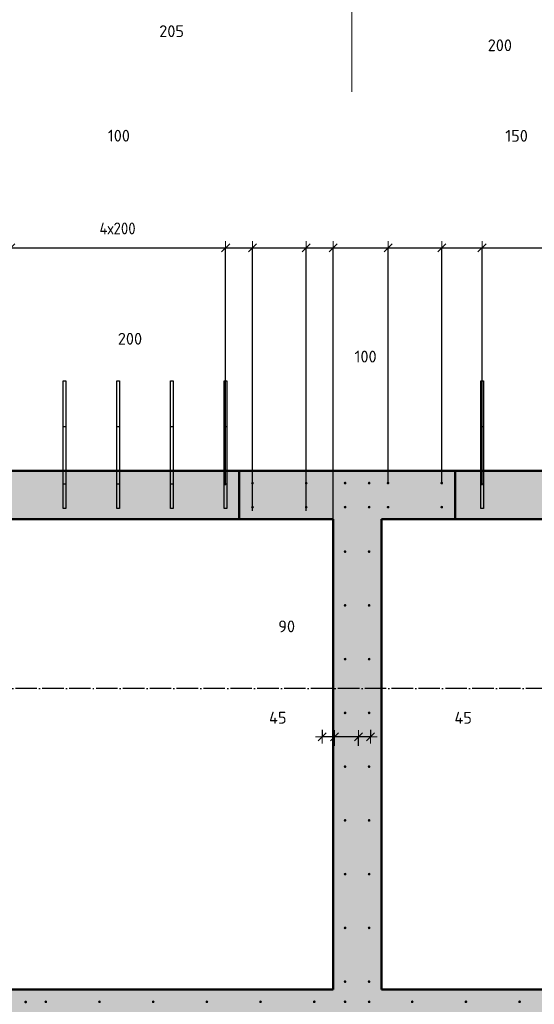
# Model space of a CAD drawing. Header units: millimetres. Extents: x -30645 to 44626, y 46540 to 77351.
# Tile 50 of 84: x 8933 to 10850, y 56085 to 59749. Entities that reach past the tile are written whole.
import ezdxf

# ---------------------------------------------------------------- set-up
doc = ezdxf.new("R2010")
doc.units = ezdxf.units.MM
doc.header["$PDMODE"] = 65
for name, pattern in [('______11', [100, 80, -10, 0, -10]), ('______5', [220, 160, -20, 20, -20]), ('________', [0])]:
    doc.linetypes.add(name, pattern=pattern)
for name, color, linetype, lineweight in [('Standard', 7, 'Continuous', 25), ('Арм.стержн. вертикальными 1', 22, 'Continuous', 35), ('Обозначение разреза_ общее', 7, 'Continuous', 25), ('Размерная линия_ общее', 7, 'Continuous', 13)]:
    doc.layers.add(name, color=color, linetype=linetype, lineweight=lineweight)
doc.layers.add('Осевая линия_ общее', color=7, linetype='______5', lineweight=13, true_color=0xa0a0a0)
doc.styles.add('ISOCPEUR', font='ISOCPEUR')
doc.dimstyles.new('DIMSTYLE_12', dxfattribs={"dimtxt": 44, "dimasz": 50, "dimexe": 0, "dimexo": 0, "dimgap": 22, "dimtad": 0, "dimdec": 0, "dimrnd": 5, "dimzin": 12, "dimdsep": 46, "dimtxsty": 'ISOCPEUR', "dimblk1": 'ALL_ML_STRICH', "dimblk2": 'ALL_ML_STRICH', "dimsah": 1, "dimcen": 0, "dimclrd": 7, "dimclre": 256, "dimclrt": 7, "dimadec": 0, "dimazin": 0, "dimtfac": 1, "dimtdec": 0, "dimtix": 1, "dimtmove": 2, "dimatfit": 3, "dimfxl": 0, "dimtvp": 1.2, "dimtzin": 0, "dimlwd": 0, "dimlwe": -3, "dimarcsym": 0})
doc.dimstyles.new('DIMSTYLE_16', dxfattribs={"dimtxt": 44, "dimasz": 50, "dimexe": 0, "dimexo": 0, "dimgap": 22, "dimtad": 0, "dimdec": 0, "dimrnd": 5, "dimzin": 12, "dimdsep": 46, "dimtxsty": 'ISOCPEUR', "dimblk1": 'ALL_ML_STRICH', "dimblk2": 'ALL_ML_STRICH', "dimsah": 1, "dimcen": 0, "dimclrd": 7, "dimclre": 256, "dimclrt": 7, "dimadec": 0, "dimazin": 0, "dimtfac": 1, "dimtdec": 0, "dimtix": 1, "dimtmove": 2, "dimatfit": 3, "dimfxl": 0, "dimtzin": 0, "dimlwd": 0, "dimlwe": -3, "dimarcsym": 0})
doc.dimstyles.new('DIMSTYLE_3', dxfattribs={"dimtxt": 44, "dimasz": 50, "dimexe": 0, "dimexo": 0, "dimgap": 22, "dimtad": 2, "dimdec": 0, "dimrnd": 5, "dimzin": 12, "dimdsep": 46, "dimtxsty": 'ISOCPEUR', "dimblk1": 'ALL_ML_STRICH', "dimblk2": 'ALL_ML_STRICH', "dimsah": 1, "dimcen": 0, "dimclrd": 7, "dimclre": 256, "dimclrt": 7, "dimadec": 0, "dimazin": 0, "dimtfac": 1, "dimtdec": 0, "dimtix": 1, "dimtmove": 2, "dimatfit": 3, "dimfxl": 0, "dimtzin": 0, "dimlwd": 0, "dimlwe": -3, "dimarcsym": 0})
doc.dimstyles.new('DIMSTYLE_8', dxfattribs={"dimtxt": 44, "dimasz": 50, "dimexe": 0, "dimexo": 0, "dimgap": 22, "dimtad": 2, "dimdec": 0, "dimrnd": 5, "dimzin": 12, "dimdsep": 46, "dimtxsty": 'ISOCPEUR', "dimblk1": 'ALL_ML_STRICH', "dimblk2": 'ALL_ML_STRICH', "dimsah": 1, "dimcen": 0, "dimclrd": 7, "dimclre": 256, "dimclrt": 7, "dimadec": 0, "dimazin": 0, "dimtfac": 1, "dimtdec": 0, "dimtix": 1, "dimtmove": 2, "dimatfit": 3, "dimfxl": 0, "dimtvp": 1.2, "dimtzin": 0, "dimlwd": 0, "dimlwe": -3, "dimarcsym": 0})

# ---------------------------------------------------------------- blocks, each defined once
blk = doc.blocks.new('ALL_ML_STRICH')
at = {"color": 0, "linetype": 'ByBlock', "lineweight": -2}
for p, q in [((-1, 0), (0.5, 0)), ((-0.3, -0.3), (0.3, 0.3)), ((0, -0.5), (0, 0.5))]:
    blk.add_line(p, q, dxfattribs=at)
blk = doc.blocks.new('*D72')
at = {"layer": 'DEFPOINTS', "color": 7, "linetype": 'Continuous', "lineweight": 13, "transparency": 33554687}
for p in [(10240, 57126.8), (10240, 57080), (10194.5, 57026.3)]:
    blk.add_point(p, dxfattribs=at)
at = {"layer": 'Размерная линия_ общее', "color": 253, "linetype": 'Continuous', "lineweight": -2, "true_color": 0xa0a0a0, "transparency": 33554687}
for p, q in [((10194.5, 57046.3), (10194.5, 57080)), ((10240, 57106.8), (10240, 57080))]:
    blk.add_line(p, q, dxfattribs=at)
at = {"layer": 'Размерная линия_ общее', "color": 7, "linetype": 'Continuous', "lineweight": -2, "transparency": 33554687}
blk.add_line((10240, 57080), (10194.5, 57080), dxfattribs=at)
at = {"layer": 'Размерная линия_ общее', "color": 7, "linetype": 'Continuous', "lineweight": 13, "transparency": 33554687, "xscale": 50, "yscale": 50, "zscale": 50}
for p, rotation in [((10194.5, 57080), 180), ((10240, 57080), 360)]:
    blk.add_blockref('ALL_ML_STRICH', p, dxfattribs=dict(at, rotation=rotation))
at = {"layer": 'Размерная линия_ общее', "color": 7, "linetype": 'Continuous', "lineweight": 13, "transparency": 33554687, "insert": (10584.9, 57151.4), "char_height": 44, "width": 88, "attachment_point": 5, "style": 'ISOCPEUR'}
blk.add_mtext('\\A1;{45}', dxfattribs=at)
blk = doc.blocks.new('*D73')
at = {"layer": 'DEFPOINTS', "color": 7, "linetype": 'Continuous', "lineweight": 13, "transparency": 33554687}
for p in [(10194.5, 57080), (10105, 57026.3), (10194.5, 57026.3)]:
    blk.add_point(p, dxfattribs=at)
at = {"layer": 'Размерная линия_ общее', "color": 253, "linetype": 'Continuous', "lineweight": -2, "true_color": 0xa0a0a0, "transparency": 33554687}
for p, q in [((10105, 57046.3), (10105, 57080)), ((10194.5, 57046.3), (10194.5, 57080))]:
    blk.add_line(p, q, dxfattribs=at)
at = {"layer": 'Размерная линия_ общее', "color": 7, "linetype": 'Continuous', "lineweight": -2, "transparency": 33554687}
blk.add_line((10194.5, 57080), (10105, 57080), dxfattribs=at)
at = {"layer": 'Размерная линия_ общее', "color": 7, "linetype": 'Continuous', "lineweight": 13, "transparency": 33554687, "xscale": 50, "yscale": 50, "zscale": 50}
for p, rotation in [((10105, 57080), 180), ((10194.5, 57080), 360)]:
    blk.add_blockref('ALL_ML_STRICH', p, dxfattribs=dict(at, rotation=rotation))
at = {"layer": 'Размерная линия_ общее', "color": 7, "linetype": 'Continuous', "lineweight": 13, "transparency": 33554687, "insert": (9927.2, 57491.3), "char_height": 44, "width": 88, "attachment_point": 5, "style": 'ISOCPEUR'}
blk.add_mtext('\\A1;{90}', dxfattribs=at)
blk = doc.blocks.new('*D74')
at = {"layer": 'DEFPOINTS', "color": 7, "linetype": 'Continuous', "lineweight": 13, "transparency": 33554687}
for p in [(10060, 57126.8), (10105, 57080), (10105, 57026.3)]:
    blk.add_point(p, dxfattribs=at)
at = {"layer": 'Размерная линия_ общее', "color": 253, "linetype": 'Continuous', "lineweight": -2, "true_color": 0xa0a0a0, "transparency": 33554687}
for p, q in [((10060, 57106.8), (10060, 57080)), ((10105, 57046.3), (10105, 57080))]:
    blk.add_line(p, q, dxfattribs=at)
at = {"layer": 'Размерная линия_ общее', "color": 7, "linetype": 'Continuous', "lineweight": -2, "transparency": 33554687}
blk.add_line((10105, 57080), (10060, 57080), dxfattribs=at)
at = {"layer": 'Размерная линия_ общее', "color": 7, "linetype": 'Continuous', "lineweight": 13, "transparency": 33554687, "xscale": 50, "yscale": 50, "zscale": 50}
for p, rotation in [((10060, 57080), 180), ((10105, 57080), 360)]:
    blk.add_blockref('ALL_ML_STRICH', p, dxfattribs=dict(at, rotation=rotation))
at = {"layer": 'Размерная линия_ общее', "color": 7, "linetype": 'Continuous', "lineweight": 13, "transparency": 33554687, "insert": (9894.2, 57151.6), "char_height": 44, "width": 88, "attachment_point": 5, "style": 'ISOCPEUR'}
blk.add_mtext('\\A1;{45}', dxfattribs=at)
blk = doc.blocks.new('*D268')
at = {"layer": 'DEFPOINTS', "color": 7, "linetype": 'Continuous', "lineweight": 13, "transparency": 33554687}
for p in [(8900, 58900), (8900, 57996.3), (9700, 57996.3)]:
    blk.add_point(p, dxfattribs=at)
at = {"layer": 'Размерная линия_ общее', "color": 253, "linetype": 'Continuous', "lineweight": -2, "true_color": 0xa0a0a0, "transparency": 33554687}
for p, q in [((8900, 58016.3), (8900, 58900)), ((9700, 58016.3), (9700, 58900))]:
    blk.add_line(p, q, dxfattribs=at)
at = {"layer": 'Размерная линия_ общее', "color": 7, "linetype": 'Continuous', "lineweight": -2, "transparency": 33554687}
blk.add_line((8900, 58900), (9700, 58900), dxfattribs=at)
at = {"layer": 'Размерная линия_ общее', "color": 7, "linetype": 'Continuous', "lineweight": 13, "transparency": 33554687, "xscale": 50, "yscale": 50, "zscale": 50, "rotation": 180}
blk.add_blockref('ALL_ML_STRICH', (8900, 58900), dxfattribs=at)
at = {"layer": 'Размерная линия_ общее', "color": 7, "linetype": 'Continuous', "lineweight": 13, "transparency": 33554687, "xscale": 50, "yscale": 50, "zscale": 50}
blk.add_blockref('ALL_ML_STRICH', (9700, 58900), dxfattribs=at)
at = {"layer": 'Размерная линия_ общее', "color": 7, "linetype": 'Continuous', "lineweight": 13, "transparency": 33554687, "insert": (9230, 58994), "char_height": 44, "width": 2.2, "attachment_point": 1, "line_spacing_factor": 0.60241, "style": 'ISOCPEUR'}
blk.add_mtext('\\W0.91;4х200', dxfattribs=at)
blk = doc.blocks.new('*D269')
at = {"layer": 'DEFPOINTS', "color": 7, "linetype": 'Continuous', "lineweight": 13, "transparency": 33554687}
for p in [(9700, 58900), (9700, 57996.3), (9800, 57900.8)]:
    blk.add_point(p, dxfattribs=at)
at = {"layer": 'Размерная линия_ общее', "color": 253, "linetype": 'Continuous', "lineweight": -2, "true_color": 0xa0a0a0, "transparency": 33554687}
for p, q in [((9700, 58016.3), (9700, 58900)), ((9800, 57920.8), (9800, 58900))]:
    blk.add_line(p, q, dxfattribs=at)
at = {"layer": 'Размерная линия_ общее', "color": 7, "linetype": 'Continuous', "lineweight": -2, "transparency": 33554687}
blk.add_line((9700, 58900), (9800, 58900), dxfattribs=at)
at = {"layer": 'Размерная линия_ общее', "color": 7, "linetype": 'Continuous', "lineweight": 13, "transparency": 33554687, "xscale": 50, "yscale": 50, "zscale": 50, "rotation": 180}
blk.add_blockref('ALL_ML_STRICH', (9700, 58900), dxfattribs=at)
at = {"layer": 'Размерная линия_ общее', "color": 7, "linetype": 'Continuous', "lineweight": 13, "transparency": 33554687, "xscale": 50, "yscale": 50, "zscale": 50}
blk.add_blockref('ALL_ML_STRICH', (9800, 58900), dxfattribs=at)
at = {"layer": 'Размерная линия_ общее', "color": 7, "linetype": 'Continuous', "lineweight": 13, "transparency": 33554687, "insert": (9302.3, 59317.2), "char_height": 44, "width": 132, "attachment_point": 5, "style": 'ISOCPEUR'}
blk.add_mtext('\\A1;{100}', dxfattribs=at)
blk = doc.blocks.new('*D270')
at = {"layer": 'DEFPOINTS', "color": 7, "linetype": 'Continuous', "lineweight": 13, "transparency": 33554687}
for p in [(9800, 58900), (9800, 57900.8), (10000, 57900.8)]:
    blk.add_point(p, dxfattribs=at)
at = {"layer": 'Размерная линия_ общее', "color": 253, "linetype": 'Continuous', "lineweight": -2, "true_color": 0xa0a0a0, "transparency": 33554687}
for p, q in [((9800, 57920.8), (9800, 58900)), ((10000, 57920.8), (10000, 58900))]:
    blk.add_line(p, q, dxfattribs=at)
at = {"layer": 'Размерная линия_ общее', "color": 7, "linetype": 'Continuous', "lineweight": -2, "transparency": 33554687}
blk.add_line((9800, 58900), (10000, 58900), dxfattribs=at)
at = {"layer": 'Размерная линия_ общее', "color": 7, "linetype": 'Continuous', "lineweight": 13, "transparency": 33554687, "xscale": 50, "yscale": 50, "zscale": 50, "rotation": 180}
blk.add_blockref('ALL_ML_STRICH', (9800, 58900), dxfattribs=at)
at = {"layer": 'Размерная линия_ общее', "color": 7, "linetype": 'Continuous', "lineweight": 13, "transparency": 33554687, "xscale": 50, "yscale": 50, "zscale": 50}
blk.add_blockref('ALL_ML_STRICH', (10000, 58900), dxfattribs=at)
at = {"layer": 'Размерная линия_ общее', "color": 7, "linetype": 'Continuous', "lineweight": 13, "transparency": 33554687, "insert": (9343.6, 58561.5), "char_height": 44, "width": 132, "attachment_point": 5, "style": 'ISOCPEUR'}
blk.add_mtext('\\A1;{200}', dxfattribs=at)
blk = doc.blocks.new('*D271')
at = {"layer": 'DEFPOINTS', "color": 7, "linetype": 'Continuous', "lineweight": 13, "transparency": 33554687}
for p in [(10000, 58900), (10000, 57900.8), (10100, 57816.3)]:
    blk.add_point(p, dxfattribs=at)
at = {"layer": 'Размерная линия_ общее', "color": 253, "linetype": 'Continuous', "lineweight": -2, "true_color": 0xa0a0a0, "transparency": 33554687}
for p, q in [((10000, 57920.8), (10000, 58900)), ((10100, 57836.3), (10100, 58900))]:
    blk.add_line(p, q, dxfattribs=at)
at = {"layer": 'Размерная линия_ общее', "color": 7, "linetype": 'Continuous', "lineweight": -2, "transparency": 33554687}
blk.add_line((10000, 58900), (10100, 58900), dxfattribs=at)
at = {"layer": 'Размерная линия_ общее', "color": 7, "linetype": 'Continuous', "lineweight": 13, "transparency": 33554687, "xscale": 50, "yscale": 50, "zscale": 50, "rotation": 180}
blk.add_blockref('ALL_ML_STRICH', (10000, 58900), dxfattribs=at)
at = {"layer": 'Размерная линия_ общее', "color": 7, "linetype": 'Continuous', "lineweight": 13, "transparency": 33554687, "xscale": 50, "yscale": 50, "zscale": 50}
blk.add_blockref('ALL_ML_STRICH', (10100, 58900), dxfattribs=at)
at = {"layer": 'Размерная линия_ общее', "color": 7, "linetype": 'Continuous', "lineweight": 13, "transparency": 33554687, "insert": (10221.3, 58495.3), "char_height": 44, "width": 132, "attachment_point": 5, "style": 'ISOCPEUR'}
blk.add_mtext('\\A1;{100}', dxfattribs=at)
blk = doc.blocks.new('*D272')
at = {"layer": 'DEFPOINTS', "color": 7, "linetype": 'Continuous', "lineweight": 13, "transparency": 33554687}
for p in [(10100, 58900), (10305, 58024.5), (10100, 57816.3)]:
    blk.add_point(p, dxfattribs=at)
at = {"layer": 'Размерная линия_ общее', "color": 253, "linetype": 'Continuous', "lineweight": -2, "true_color": 0xa0a0a0, "transparency": 33554687}
for p, q in [((10100, 57836.3), (10100, 58900)), ((10305, 58024.5), (10305, 58900))]:
    blk.add_line(p, q, dxfattribs=at)
at = {"layer": 'Размерная линия_ общее', "color": 7, "linetype": 'Continuous', "lineweight": -2, "transparency": 33554687}
blk.add_line((10100, 58900), (10305, 58900), dxfattribs=at)
at = {"layer": 'Размерная линия_ общее', "color": 7, "linetype": 'Continuous', "lineweight": 13, "transparency": 33554687, "xscale": 50, "yscale": 50, "zscale": 50, "rotation": 180}
blk.add_blockref('ALL_ML_STRICH', (10100, 58900), dxfattribs=at)
at = {"layer": 'Размерная линия_ общее', "color": 7, "linetype": 'Continuous', "lineweight": 13, "transparency": 33554687, "xscale": 50, "yscale": 50, "zscale": 50}
blk.add_blockref('ALL_ML_STRICH', (10305, 58900), dxfattribs=at)
at = {"layer": 'Размерная линия_ общее', "color": 7, "linetype": 'Continuous', "lineweight": 13, "transparency": 33554687, "insert": (9498.7, 59706), "char_height": 44, "width": 132, "attachment_point": 5, "style": 'ISOCPEUR'}
blk.add_mtext('\\A1;{205}', dxfattribs=at)
blk = doc.blocks.new('*D273')
at = {"layer": 'DEFPOINTS', "color": 7, "linetype": 'Continuous', "lineweight": 13, "transparency": 33554687}
for p in [(10305, 58900), (10305, 58024.5), (10505, 58024.5)]:
    blk.add_point(p, dxfattribs=at)
at = {"layer": 'Размерная линия_ общее', "color": 253, "linetype": 'Continuous', "lineweight": -2, "true_color": 0xa0a0a0, "transparency": 33554687}
for p, q in [((10305, 58024.5), (10305, 58900)), ((10505, 58024.5), (10505, 58900))]:
    blk.add_line(p, q, dxfattribs=at)
at = {"layer": 'Размерная линия_ общее', "color": 7, "linetype": 'Continuous', "lineweight": -2, "transparency": 33554687}
blk.add_line((10305, 58900), (10505, 58900), dxfattribs=at)
at = {"layer": 'Размерная линия_ общее', "color": 7, "linetype": 'Continuous', "lineweight": 13, "transparency": 33554687, "xscale": 50, "yscale": 50, "zscale": 50, "rotation": 180}
blk.add_blockref('ALL_ML_STRICH', (10305, 58900), dxfattribs=at)
at = {"layer": 'Размерная линия_ общее', "color": 7, "linetype": 'Continuous', "lineweight": 13, "transparency": 33554687, "xscale": 50, "yscale": 50, "zscale": 50}
blk.add_blockref('ALL_ML_STRICH', (10505, 58900), dxfattribs=at)
at = {"layer": 'Размерная линия_ общее', "color": 7, "linetype": 'Continuous', "lineweight": 13, "transparency": 33554687, "insert": (10721.5, 59653.6), "char_height": 44, "width": 132, "attachment_point": 5, "style": 'ISOCPEUR'}
blk.add_mtext('\\A1;{200}', dxfattribs=at)
blk = doc.blocks.new('*D274')
at = {"layer": 'DEFPOINTS', "color": 7, "linetype": 'Continuous', "lineweight": 13, "transparency": 33554687}
for p in [(10505, 58900), (10505, 58024.5), (10655, 57996.3)]:
    blk.add_point(p, dxfattribs=at)
at = {"layer": 'Размерная линия_ общее', "color": 253, "linetype": 'Continuous', "lineweight": -2, "true_color": 0xa0a0a0, "transparency": 33554687}
for p, q in [((10505, 58024.5), (10505, 58900)), ((10655, 58016.3), (10655, 58900))]:
    blk.add_line(p, q, dxfattribs=at)
at = {"layer": 'Размерная линия_ общее', "color": 7, "linetype": 'Continuous', "lineweight": -2, "transparency": 33554687}
blk.add_line((10505, 58900), (10655, 58900), dxfattribs=at)
at = {"layer": 'Размерная линия_ общее', "color": 7, "linetype": 'Continuous', "lineweight": 13, "transparency": 33554687, "xscale": 50, "yscale": 50, "zscale": 50, "rotation": 180}
blk.add_blockref('ALL_ML_STRICH', (10505, 58900), dxfattribs=at)
at = {"layer": 'Размерная линия_ общее', "color": 7, "linetype": 'Continuous', "lineweight": 13, "transparency": 33554687, "xscale": 50, "yscale": 50, "zscale": 50}
blk.add_blockref('ALL_ML_STRICH', (10655, 58900), dxfattribs=at)
at = {"layer": 'Размерная линия_ общее', "color": 7, "linetype": 'Continuous', "lineweight": 13, "transparency": 33554687, "insert": (10783.8, 59316.8), "char_height": 44, "width": 132, "attachment_point": 5, "style": 'ISOCPEUR'}
blk.add_mtext('\\A1;{150}', dxfattribs=at)
blk = doc.blocks.new('*D275')
at = {"layer": 'DEFPOINTS', "color": 7, "linetype": 'Continuous', "lineweight": 13, "transparency": 33554687}
for p in [(10655, 58900), (10655, 57996.3), (11855, 57996.3)]:
    blk.add_point(p, dxfattribs=at)
at = {"layer": 'Размерная линия_ общее', "color": 253, "linetype": 'Continuous', "lineweight": -2, "true_color": 0xa0a0a0, "transparency": 33554687}
for p, q in [((10655, 58016.3), (10655, 58900)), ((11855, 58016.3), (11855, 58900))]:
    blk.add_line(p, q, dxfattribs=at)
at = {"layer": 'Размерная линия_ общее', "color": 7, "linetype": 'Continuous', "lineweight": -2, "transparency": 33554687}
blk.add_line((10655, 58900), (11855, 58900), dxfattribs=at)
at = {"layer": 'Размерная линия_ общее', "color": 7, "linetype": 'Continuous', "lineweight": 13, "transparency": 33554687, "xscale": 50, "yscale": 50, "zscale": 50, "rotation": 180}
blk.add_blockref('ALL_ML_STRICH', (10655, 58900), dxfattribs=at)
at = {"layer": 'Размерная линия_ общее', "color": 7, "linetype": 'Continuous', "lineweight": 13, "transparency": 33554687, "xscale": 50, "yscale": 50, "zscale": 50}
blk.add_blockref('ALL_ML_STRICH', (11855, 58900), dxfattribs=at)
at = {"layer": 'Размерная линия_ общее', "color": 7, "linetype": 'Continuous', "lineweight": 13, "transparency": 33554687, "insert": (11187, 58994), "char_height": 44, "width": 2.2, "attachment_point": 1, "line_spacing_factor": 0.60241, "style": 'ISOCPEUR'}
blk.add_mtext('\\W0.91;6х200', dxfattribs=at)

msp = doc.modelspace()

# ---------------------------------------------------------------- hatches: boundary and pattern name
at = {"linetype": 'Continuous', "lineweight": 13, "transparency": 33554687}
msp.add_hatch(color=7, dxfattribs=at).paths.add_polyline_path([(10100, 56140), (10280, 56140), (10280, 57890), (10100, 57890)])
at = {"layer": 'Standard', "linetype": 'Continuous', "lineweight": 13, "transparency": 33554687}
for points in [[(8500, 58070), (8500, 57890), (13120, 57890), (13120, 58070)], [(14100, 55960), (14100, 56140), (8320, 56140), (8320, 55960)]]:
    msp.add_hatch(color=7, dxfattribs=at).paths.add_polyline_path(points)
at = {"layer": 'Арм.стержн. вертикальными 1', "linetype": 'Continuous', "lineweight": 50, "transparency": 33554687}
for points in [[(9805, 58024.5), (9804.6, 58026.4), (9803.5, 58028.1), (9801.9, 58029.2), (9800, 58029.5), (9798.1, 58029.2), (9796.4, 58028.1), (9795.4, 58026.4), (9795, 58024.5), (9795.4, 58022.6), (9796.4, 58021), (9798.1, 58019.9), (9800, 58019.5), (9801.9, 58019.9), (9803.5, 58021), (9804.6, 58022.6)], [(10005, 58024.5), (10004.6, 58026.4), (10003.5, 58028.1), (10001.9, 58029.2), (10000, 58029.5), (9998.1, 58029.2), (9996.4, 58028.1), (9995.4, 58026.4), (9995, 58024.5), (9995.4, 58022.6), (9996.4, 58021), (9998.1, 58019.9), (10000, 58019.5), (10001.9, 58019.9), (10003.5, 58021), (10004.6, 58022.6)], [(10150, 58024.5), (10149.6, 58026.4), (10148.5, 58028.1), (10146.9, 58029.2), (10145, 58029.5), (10143.1, 58029.2), (10141.4, 58028.1), (10140.4, 58026.4), (10140, 58024.5), (10140.4, 58022.6), (10141.4, 58021), (10143.1, 58019.9), (10145, 58019.5), (10146.9, 58019.9), (10148.5, 58021), (10149.6, 58022.6)], [(10239.5, 58024.5), (10239.1, 58026.4), (10238, 58028.1), (10236.4, 58029.2), (10234.5, 58029.5), (10232.6, 58029.2), (10231, 58028.1), (10229.9, 58026.4), (10229.5, 58024.5), (10229.9, 58022.6), (10231, 58021), (10232.6, 58019.9), (10234.5, 58019.5), (10236.4, 58019.9), (10238, 58021), (10239.1, 58022.6)], [(10310, 58024.5), (10309.6, 58026.4), (10308.5, 58028.1), (10306.9, 58029.2), (10305, 58029.5), (10303.1, 58029.2), (10301.5, 58028.1), (10300.4, 58026.4), (10300, 58024.5), (10300.4, 58022.6), (10301.5, 58021), (10303.1, 58019.9), (10305, 58019.5), (10306.9, 58019.9), (10308.5, 58021), (10309.6, 58022.6)], [(10510, 58024.5), (10509.6, 58026.4), (10508.5, 58028.1), (10506.9, 58029.2), (10505, 58029.5), (10503.1, 58029.2), (10501.5, 58028.1), (10500.4, 58026.4), (10500, 58024.5), (10500.4, 58022.6), (10501.5, 58021), (10503.1, 58019.9), (10505, 58019.5), (10506.9, 58019.9), (10508.5, 58021), (10509.6, 58022.6)], [(9805, 57935), (9804.6, 57936.9), (9803.5, 57938.5), (9801.9, 57939.6), (9800, 57940), (9798.1, 57939.6), (9796.4, 57938.5), (9795.4, 57936.9), (9795, 57935), (9795.4, 57933.1), (9796.4, 57931.5), (9798.1, 57930.4), (9800, 57930), (9801.9, 57930.4), (9803.5, 57931.5), (9804.6, 57933.1)], [(10005, 57935), (10004.6, 57936.9), (10003.5, 57938.5), (10001.9, 57939.6), (10000, 57940), (9998.1, 57939.6), (9996.4, 57938.5), (9995.4, 57936.9), (9995, 57935), (9995.4, 57933.1), (9996.4, 57931.5), (9998.1, 57930.4), (10000, 57930), (10001.9, 57930.4), (10003.5, 57931.5), (10004.6, 57933.1)], [(10150, 57935), (10149.6, 57936.9), (10148.5, 57938.5), (10146.9, 57939.6), (10145, 57940), (10143.1, 57939.6), (10141.4, 57938.5), (10140.4, 57936.9), (10140, 57935), (10140.4, 57933.1), (10141.4, 57931.5), (10143.1, 57930.4), (10145, 57930), (10146.9, 57930.4), (10148.5, 57931.5), (10149.6, 57933.1)], [(10239.5, 57935), (10239.1, 57936.9), (10238, 57938.5), (10236.4, 57939.6), (10234.5, 57940), (10232.6, 57939.6), (10231, 57938.5), (10229.9, 57936.9), (10229.5, 57935), (10229.9, 57933.1), (10231, 57931.5), (10232.6, 57930.4), (10234.5, 57930), (10236.4, 57930.4), (10238, 57931.5), (10239.1, 57933.1)], [(10310, 57935), (10309.6, 57936.9), (10308.5, 57938.5), (10306.9, 57939.6), (10305, 57940), (10303.1, 57939.6), (10301.5, 57938.5), (10300.4, 57936.9), (10300, 57935), (10300.4, 57933.1), (10301.5, 57931.5), (10303.1, 57930.4), (10305, 57930), (10306.9, 57930.4), (10308.5, 57931.5), (10309.6, 57933.1)], [(10510, 57935), (10509.6, 57936.9), (10508.5, 57938.5), (10506.9, 57939.6), (10505, 57940), (10503.1, 57939.6), (10501.5, 57938.5), (10500.4, 57936.9), (10500, 57935), (10500.4, 57933.1), (10501.5, 57931.5), (10503.1, 57930.4), (10505, 57930), (10506.9, 57930.4), (10508.5, 57931.5), (10509.6, 57933.1)], [(10150, 57769.5), (10149.6, 57771.4), (10148.5, 57773), (10146.9, 57774.1), (10145, 57774.5), (10143.1, 57774.1), (10141.4, 57773), (10140.4, 57771.4), (10140, 57769.5), (10140.4, 57767.6), (10141.4, 57766), (10143.1, 57764.9), (10145, 57764.5), (10146.9, 57764.9), (10148.5, 57766), (10149.6, 57767.6)], [(10239.5, 57769.5), (10239.1, 57771.4), (10238, 57773), (10236.4, 57774.1), (10234.5, 57774.5), (10232.6, 57774.1), (10231, 57773), (10229.9, 57771.4), (10229.5, 57769.5), (10229.9, 57767.6), (10231, 57766), (10232.6, 57764.9), (10234.5, 57764.5), (10236.4, 57764.9), (10238, 57766), (10239.1, 57767.6)], [(10150, 57569.5), (10149.6, 57571.4), (10148.5, 57573), (10146.9, 57574.1), (10145, 57574.5), (10143.1, 57574.1), (10141.4, 57573), (10140.4, 57571.4), (10140, 57569.5), (10140.4, 57567.6), (10141.4, 57566), (10143.1, 57564.9), (10145, 57564.5), (10146.9, 57564.9), (10148.5, 57566), (10149.6, 57567.6)], [(10239.5, 57569.5), (10239.1, 57571.4), (10238, 57573), (10236.4, 57574.1), (10234.5, 57574.5), (10232.6, 57574.1), (10231, 57573), (10229.9, 57571.4), (10229.5, 57569.5), (10229.9, 57567.6), (10231, 57566), (10232.6, 57564.9), (10234.5, 57564.5), (10236.4, 57564.9), (10238, 57566), (10239.1, 57567.6)], [(10150, 57369.5), (10149.6, 57371.4), (10148.5, 57373), (10146.9, 57374.1), (10145, 57374.5), (10143.1, 57374.1), (10141.4, 57373), (10140.4, 57371.4), (10140, 57369.5), (10140.4, 57367.6), (10141.4, 57366), (10143.1, 57364.9), (10145, 57364.5), (10146.9, 57364.9), (10148.5, 57366), (10149.6, 57367.6)], [(10239.5, 57369.5), (10239.1, 57371.4), (10238, 57373), (10236.4, 57374.1), (10234.5, 57374.5), (10232.6, 57374.1), (10231, 57373), (10229.9, 57371.4), (10229.5, 57369.5), (10229.9, 57367.6), (10231, 57366), (10232.6, 57364.9), (10234.5, 57364.5), (10236.4, 57364.9), (10238, 57366), (10239.1, 57367.6)], [(10150, 57169.5), (10149.6, 57171.4), (10148.5, 57173), (10146.9, 57174.1), (10145, 57174.5), (10143.1, 57174.1), (10141.4, 57173), (10140.4, 57171.4), (10140, 57169.5), (10140.4, 57167.6), (10141.4, 57166), (10143.1, 57164.9), (10145, 57164.5), (10146.9, 57164.9), (10148.5, 57166), (10149.6, 57167.6)], [(10239.5, 57169.5), (10239.1, 57171.4), (10238, 57173), (10236.4, 57174.1), (10234.5, 57174.5), (10232.6, 57174.1), (10231, 57173), (10229.9, 57171.4), (10229.5, 57169.5), (10229.9, 57167.6), (10231, 57166), (10232.6, 57164.9), (10234.5, 57164.5), (10236.4, 57164.9), (10238, 57166), (10239.1, 57167.6)], [(10150, 56969.5), (10149.6, 56971.4), (10148.5, 56973), (10146.9, 56974.1), (10145, 56974.5), (10143.1, 56974.1), (10141.4, 56973), (10140.4, 56971.4), (10140, 56969.5), (10140.4, 56967.6), (10141.4, 56966), (10143.1, 56964.9), (10145, 56964.5), (10146.9, 56964.9), (10148.5, 56966), (10149.6, 56967.6)], [(10239.5, 56969.5), (10239.1, 56971.4), (10238, 56973), (10236.4, 56974.1), (10234.5, 56974.5), (10232.6, 56974.1), (10231, 56973), (10229.9, 56971.4), (10229.5, 56969.5), (10229.9, 56967.6), (10231, 56966), (10232.6, 56964.9), (10234.5, 56964.5), (10236.4, 56964.9), (10238, 56966), (10239.1, 56967.6)], [(10150, 56769.5), (10149.6, 56771.4), (10148.5, 56773), (10146.9, 56774.1), (10145, 56774.5), (10143.1, 56774.1), (10141.4, 56773), (10140.4, 56771.4), (10140, 56769.5), (10140.4, 56767.6), (10141.4, 56766), (10143.1, 56764.9), (10145, 56764.5), (10146.9, 56764.9), (10148.5, 56766), (10149.6, 56767.6)], [(10239.5, 56769.5), (10239.1, 56771.4), (10238, 56773), (10236.4, 56774.1), (10234.5, 56774.5), (10232.6, 56774.1), (10231, 56773), (10229.9, 56771.4), (10229.5, 56769.5), (10229.9, 56767.6), (10231, 56766), (10232.6, 56764.9), (10234.5, 56764.5), (10236.4, 56764.9), (10238, 56766), (10239.1, 56767.6)], [(10150, 56569.5), (10149.6, 56571.4), (10148.5, 56573), (10146.9, 56574.1), (10145, 56574.5), (10143.1, 56574.1), (10141.4, 56573), (10140.4, 56571.4), (10140, 56569.5), (10140.4, 56567.6), (10141.4, 56566), (10143.1, 56564.9), (10145, 56564.5), (10146.9, 56564.9), (10148.5, 56566), (10149.6, 56567.6)], [(10239.5, 56569.5), (10239.1, 56571.4), (10238, 56573), (10236.4, 56574.1), (10234.5, 56574.5), (10232.6, 56574.1), (10231, 56573), (10229.9, 56571.4), (10229.5, 56569.5), (10229.9, 56567.6), (10231, 56566), (10232.6, 56564.9), (10234.5, 56564.5), (10236.4, 56564.9), (10238, 56566), (10239.1, 56567.6)], [(10150, 56369.5), (10149.6, 56371.4), (10148.5, 56373), (10146.9, 56374.1), (10145, 56374.5), (10143.1, 56374.1), (10141.4, 56373), (10140.4, 56371.4), (10140, 56369.5), (10140.4, 56367.6), (10141.4, 56366), (10143.1, 56364.9), (10145, 56364.5), (10146.9, 56364.9), (10148.5, 56366), (10149.6, 56367.6)], [(10239.5, 56369.5), (10239.1, 56371.4), (10238, 56373), (10236.4, 56374.1), (10234.5, 56374.5), (10232.6, 56374.1), (10231, 56373), (10229.9, 56371.4), (10229.5, 56369.5), (10229.9, 56367.6), (10231, 56366), (10232.6, 56364.9), (10234.5, 56364.5), (10236.4, 56364.9), (10238, 56366), (10239.1, 56367.6)], [(10150, 56169.5), (10149.6, 56171.4), (10148.5, 56173), (10146.9, 56174.1), (10145, 56174.5), (10143.1, 56174.1), (10141.4, 56173), (10140.4, 56171.4), (10140, 56169.5), (10140.4, 56167.6), (10141.4, 56166), (10143.1, 56164.9), (10145, 56164.5), (10146.9, 56164.9), (10148.5, 56166), (10149.6, 56167.6)], [(10239.5, 56169.5), (10239.1, 56171.4), (10238, 56173), (10236.4, 56174.1), (10234.5, 56174.5), (10232.6, 56174.1), (10231, 56173), (10229.9, 56171.4), (10229.5, 56169.5), (10229.9, 56167.6), (10231, 56166), (10232.6, 56164.9), (10234.5, 56164.5), (10236.4, 56164.9), (10238, 56166), (10239.1, 56167.6)], [(8960, 56094), (8959.6, 56095.9), (8958.5, 56097.6), (8956.9, 56098.7), (8955, 56099), (8953.1, 56098.7), (8951.5, 56097.6), (8950.4, 56095.9), (8950, 56094), (8950.4, 56092.1), (8951.5, 56090.5), (8953.1, 56089.4), (8955, 56089), (8956.9, 56089.4), (8958.5, 56090.5), (8959.6, 56092.1)], [(9035, 56094.5), (9034.6, 56096.4), (9033.5, 56098.1), (9031.9, 56099.2), (9030, 56099.5), (9028.1, 56099.2), (9026.5, 56098.1), (9025.4, 56096.4), (9025, 56094.5), (9025.4, 56092.6), (9026.5, 56091), (9028.1, 56089.9), (9030, 56089.5), (9031.9, 56089.9), (9033.5, 56091), (9034.6, 56092.6)], [(9235, 56094.5), (9234.6, 56096.4), (9233.5, 56098.1), (9231.9, 56099.2), (9230, 56099.5), (9228.1, 56099.2), (9226.5, 56098.1), (9225.4, 56096.4), (9225, 56094.5), (9225.4, 56092.6), (9226.5, 56091), (9228.1, 56089.9), (9230, 56089.5), (9231.9, 56089.9), (9233.5, 56091), (9234.6, 56092.6)], [(9435, 56094.5), (9434.6, 56096.4), (9433.5, 56098.1), (9431.9, 56099.2), (9430, 56099.5), (9428.1, 56099.2), (9426.5, 56098.1), (9425.4, 56096.4), (9425, 56094.5), (9425.4, 56092.6), (9426.5, 56091), (9428.1, 56089.9), (9430, 56089.5), (9431.9, 56089.9), (9433.5, 56091), (9434.6, 56092.6)], [(9635, 56094.5), (9634.6, 56096.4), (9633.5, 56098.1), (9631.9, 56099.2), (9630, 56099.5), (9628.1, 56099.2), (9626.5, 56098.1), (9625.4, 56096.4), (9625, 56094.5), (9625.4, 56092.6), (9626.5, 56091), (9628.1, 56089.9), (9630, 56089.5), (9631.9, 56089.9), (9633.5, 56091), (9634.6, 56092.6)], [(9835, 56094.5), (9834.6, 56096.4), (9833.5, 56098.1), (9831.9, 56099.2), (9830, 56099.5), (9828.1, 56099.2), (9826.5, 56098.1), (9825.4, 56096.4), (9825, 56094.5), (9825.4, 56092.6), (9826.5, 56091), (9828.1, 56089.9), (9830, 56089.5), (9831.9, 56089.9), (9833.5, 56091), (9834.6, 56092.6)], [(10035, 56094.5), (10034.6, 56096.4), (10033.5, 56098.1), (10031.9, 56099.2), (10030, 56099.5), (10028.1, 56099.2), (10026.5, 56098.1), (10025.4, 56096.4), (10025, 56094.5), (10025.4, 56092.6), (10026.5, 56091), (10028.1, 56089.9), (10030, 56089.5), (10031.9, 56089.9), (10033.5, 56091), (10034.6, 56092.6)], [(10150, 56094.5), (10149.6, 56096.4), (10148.5, 56098.1), (10146.9, 56099.2), (10145, 56099.5), (10143.1, 56099.2), (10141.4, 56098.1), (10140.4, 56096.4), (10140, 56094.5), (10140.4, 56092.6), (10141.4, 56091), (10143.1, 56089.9), (10145, 56089.5), (10146.9, 56089.9), (10148.5, 56091), (10149.6, 56092.6)], [(10239.5, 56094.5), (10239.1, 56096.4), (10238, 56098.1), (10236.4, 56099.2), (10234.5, 56099.5), (10232.6, 56099.2), (10231, 56098.1), (10229.9, 56096.4), (10229.5, 56094.5), (10229.9, 56092.6), (10231, 56091), (10232.6, 56089.9), (10234.5, 56089.5), (10236.4, 56089.9), (10238, 56091), (10239.1, 56092.6)], [(10400, 56094.5), (10399.6, 56096.4), (10398.5, 56098.1), (10396.9, 56099.2), (10395, 56099.5), (10393.1, 56099.2), (10391.5, 56098.1), (10390.4, 56096.4), (10390, 56094.5), (10390.4, 56092.6), (10391.5, 56091), (10393.1, 56089.9), (10395, 56089.5), (10396.9, 56089.9), (10398.5, 56091), (10399.6, 56092.6)], [(10600, 56094.5), (10599.6, 56096.4), (10598.5, 56098.1), (10596.9, 56099.2), (10595, 56099.5), (10593.1, 56099.2), (10591.5, 56098.1), (10590.4, 56096.4), (10590, 56094.5), (10590.4, 56092.6), (10591.5, 56091), (10593.1, 56089.9), (10595, 56089.5), (10596.9, 56089.9), (10598.5, 56091), (10599.6, 56092.6)], [(10800, 56094.5), (10799.6, 56096.4), (10798.5, 56098.1), (10796.9, 56099.2), (10795, 56099.5), (10793.1, 56099.2), (10791.5, 56098.1), (10790.4, 56096.4), (10790, 56094.5), (10790.4, 56092.6), (10791.5, 56091), (10793.1, 56089.9), (10795, 56089.5), (10796.9, 56089.9), (10798.5, 56091), (10799.6, 56092.6)]]:
    msp.add_hatch(color=4, dxfattribs=at).paths.add_polyline_path(points)

# ---------------------------------------------------------------- linework, layer by layer
at = {"color": 7, "linetype": 'Continuous', "lineweight": 50, "transparency": 33554687}
for p, q in [((10100, 56140), (10100, 57890)), ((10280, 57890), (10280, 56140))]:
    msp.add_line(p, q, dxfattribs=at)
at = {"layer": 'Standard', "color": 7, "linetype": 'Continuous', "lineweight": 50, "transparency": 33554687}
for p, q in [((8500, 58070), (13120, 58070)), ((10100, 57890), (8500, 57890)), ((12940, 57890), (10280, 57890)), ((8500, 56140), (10100, 56140)), ((10280, 56140), (12940, 56140))]:
    msp.add_line(p, q, dxfattribs=at)
at = {"layer": 'Standard', "color": 253, "linetype": '________', "lineweight": 50, "true_color": 0xababab, "transparency": 33554687}
for p, q in [((9750, 57890), (9750, 58070)), ((10555, 58070), (10555, 57890))]:
    msp.add_line(p, q, dxfattribs=at)
at = {"layer": 'Арм.стержн. вертикальными 1', "color": 4, "linetype": 'Continuous', "lineweight": 25, "transparency": 33554687}
for points in [[(9095, 58020), (9095, 58405), (9105, 58405), (9105, 58020), (9095, 58020)], [(9295, 58020), (9295, 58405), (9305, 58405), (9305, 58020), (9295, 58020)], [(9495, 58020), (9495, 58405), (9505, 58405), (9505, 58020), (9495, 58020)], [(9695, 58020), (9695, 58405), (9705, 58405), (9705, 58020), (9695, 58020)], [(10650, 58020), (10650, 58405), (10660, 58405), (10660, 58020), (10650, 58020)], [(9095, 57930), (9095, 58235), (9105, 58235), (9105, 57930), (9095, 57930)], [(9295, 57930), (9295, 58235), (9305, 58235), (9305, 57930), (9295, 57930)], [(9495, 57930), (9495, 58235), (9505, 58235), (9505, 57930), (9495, 57930)], [(9695, 57930), (9695, 58235), (9705, 58235), (9705, 57930), (9695, 57930)], [(10650, 57930), (10650, 58235), (10660, 58235), (10660, 57930), (10650, 57930)]]:
    msp.add_lwpolyline(points, dxfattribs=at)
at = {"layer": 'Обозначение разреза_ общее', "color": 7, "linetype": 'Continuous', "lineweight": 13, "transparency": 33554687}
msp.add_lwpolyline([(8940.4, 60160.4), (10170.4, 60160.4), (10170.4, 59480.4)], dxfattribs=at)
at = {"layer": 'Осевая линия_ общее', "color": 253, "linetype": '______11', "lineweight": -3, "true_color": 0xa0a0a0, "transparency": 33554687}
msp.add_line((14202, 57260), (-2131.8, 57260), dxfattribs=at)

# ---------------------------------------------------------------- dimensions: what is measured, and where the dimension line sits
at = {"layer": 'Размерная линия_ общее', "color": 7, "linetype": 'Continuous', "lineweight": 13, "transparency": 33554687}
for base, p1, p2, dimstyle, picture, middle in [((10305, 58900), (10100, 57836.3), (10305, 58024.5), 'DIMSTYLE_3', '*D272', (9498.7, 59706)), ((10505, 58900), (10305, 58024.5), (10505, 58024.5), 'DIMSTYLE_3', '*D273', (10721.5, 59653.6)), ((9800, 58900), (9700, 58016.3), (9800, 57920.8), 'DIMSTYLE_8', '*D269', (9302.3, 59317.2)), ((10655, 58900), (10505, 58024.5), (10655, 58016.3), 'DIMSTYLE_3', '*D274', (10783.8, 59316.8)), ((10000, 58900), (9800, 57920.8), (10000, 57920.8), 'DIMSTYLE_16', '*D270', (9343.6, 58561.5)), ((10100, 58900), (10000, 57920.8), (10100, 57836.3), 'DIMSTYLE_12', '*D271', (10221.3, 58495.3))]:
    dim = msp.add_linear_dim(base=base, p1=p1, p2=p2, dimstyle=dimstyle, override={"dimpost": '<>', "dimclrd": 7, "dimclre": 253, "dimclrt": 7, "dimlwd": 0, "dimlwe": 65533}, dxfattribs=at)
    dim.commit()
    dim.dimension.update_dxf_attribs({"geometry": picture, "text_midpoint": middle, "dimtype": 160})
for base, p1, p2, text, picture, middle in [((9700, 58900), (8900, 58016.3), (9700, 58016.3), '\\W0.91;4х200', '*D268', (9300, 58922)), ((11855, 58900), (10655, 58016.3), (11855, 58016.3), '\\W0.91;6х200', '*D275', (11255, 58922))]:
    dim = msp.add_linear_dim(base=base, p1=p1, p2=p2, text=text, dimstyle='DIMSTYLE_3', override={"dimpost": '<>', "dimclrd": 7, "dimclre": 253, "dimclrt": 7, "dimlwd": 0, "dimlwe": 65533}, dxfattribs=at)
    dim.commit()
    dim.dimension.update_dxf_attribs({"geometry": picture, "text_midpoint": middle, "dimtype": 160})
for base, p1, p2, picture, middle in [((10104.9997, 57080), (10194.531, 57046.2997), (10104.9997, 57046.2997), '*D73', (9927.1915, 57491.3415)), ((10060, 57080), (10105, 57046.3), (10060, 57106.8), '*D74', (9894.2, 57151.6)), ((10194.531, 57080), (10240, 57106.7875), (10194.531, 57046.2997), '*D72', (10584.8756, 57151.3839))]:
    dim = msp.add_linear_dim(base=base, p1=p1, p2=p2, angle=180, dimstyle='DIMSTYLE_8', override={"dimpost": '<>', "dimclrd": 7, "dimclre": 253, "dimclrt": 7, "dimlwd": 0, "dimlwe": 65533}, dxfattribs=at)
    dim.commit()
    dim.dimension.update_dxf_attribs({"geometry": picture, "text_midpoint": middle, "dimtype": 160})

doc.saveas('drawing.dxf')
